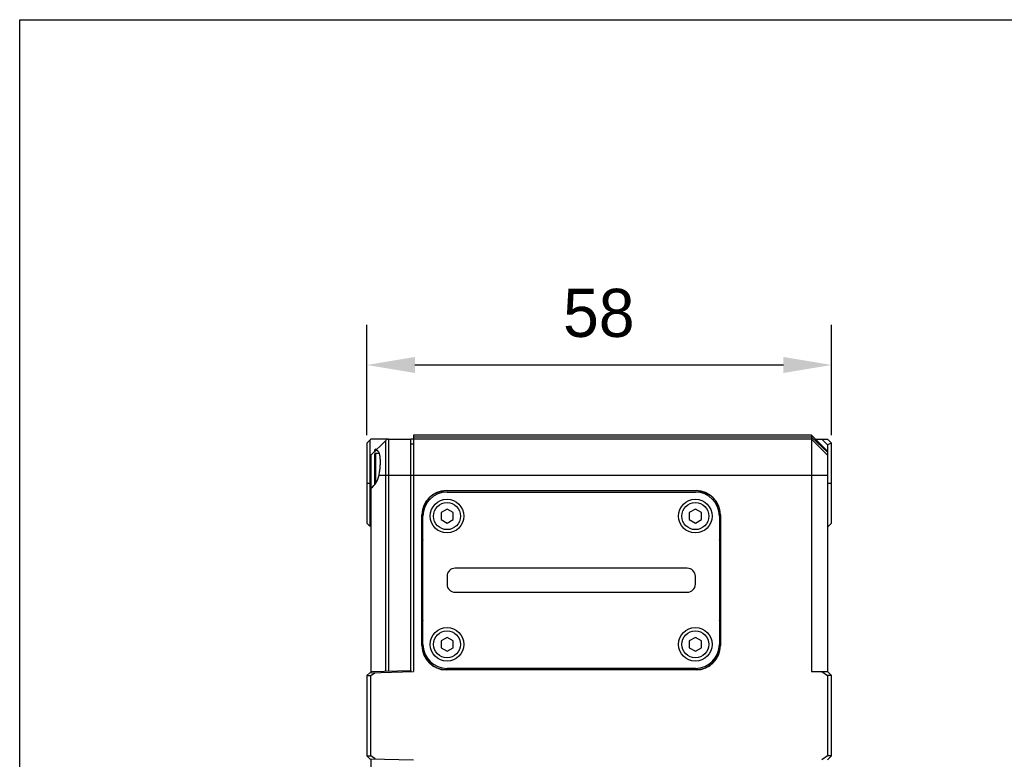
# Model space of a CAD drawing. Header units: millimetres. Extents: x -12 to 258, y -2 to 167.
# Tile 4 of 16: x -12 to 50, y 121 to 167. Entities that reach past the tile are written whole.
import ezdxf

# ---------------------------------------------------------------- set-up
doc = ezdxf.new("R2010")
doc.units = ezdxf.units.MM
doc.header["$LTSCALE"] = 23.1
doc.header["$PDMODE"] = 3
doc.header["$PDSIZE"] = 8
doc.layers.get('0').update_dxf_attribs({"linetype": 'CONTINUOUS'})
doc.layers.get('Defpoints').update_dxf_attribs({"linetype": 'CONTINUOUS'})
for name, color, linetype in [('00_COMPONENTS', 7, 'CONTINUOUS'), ('20_ALL_FEATURES', 7, 'CONTINUOUS'), ('51__DRAFT_DIMS', 7, 'CONTINUOUS')]:
    doc.layers.add(name, color=color, linetype=linetype)
doc.styles.get("Standard").update_dxf_attribs({"font": '兰亭黑 GBK.TTF'})
doc.dimstyles.new('DIMSTYLE_1', dxfattribs={"dimtxt": 3, "dimasz": 3, "dimexe": 2.5, "dimexo": 0.5, "dimgap": 0.75, "dimtad": 1, "dimlfac": 2, "dimdsep": 46, "dimtxsty": 'STANDARD', "dimblk": '_FILLED', "dimblk1": '_FILLED', "dimblk2": '_FILLED', "dimcen": 0.09, "dimclrt": 3, "dimazin": 2, "dimtp": 0.3, "dimtm": 0.3, "dimtfac": 1, "dimtofl": 0, "dimtmove": 0, "dimatfit": 3, "dimldrblk": '_FILLED', "dimfxl": 1, "dimtolj": 1, "dimarcsym": 0})

# ---------------------------------------------------------------- blocks, each defined once
blk = doc.blocks.new('_FILLED')
at = {"color": 0, "linetype": 'ByBlock'}
blk.add_solid([(0, 0), (-1, 0.167), (-1, -0.167)], dxfattribs=at)
blk = doc.blocks.new('*D1')
at = {"layer": '51__DRAFT_DIMS', "color": 0, "lineweight": -2}
for p, q in [((9.74, 140.954), (9.74, 147.832)), ((38.74, 140.954), (38.74, 147.832)), ((12.74, 145.332), (35.74, 145.332))]:
    blk.add_line(p, q, dxfattribs=at)
at = {"layer": 'Defpoints', "color": 0}
for p in [(38.74, 145.332), (9.74, 140.454), (38.74, 140.454)]:
    blk.add_point(p, dxfattribs=at)
at = {"layer": '51__DRAFT_DIMS', "color": 0, "linetype": 'ByBlock', "lineweight": -2, "xscale": 3, "yscale": 3, "zscale": 3, "rotation": 180}
blk.add_blockref('_FILLED', (9.74, 145.332), dxfattribs=at)
at = {"layer": '51__DRAFT_DIMS', "color": 0, "linetype": 'ByBlock', "lineweight": -2, "xscale": 3, "yscale": 3, "zscale": 3}
blk.add_blockref('_FILLED', (38.74, 145.332), dxfattribs=at)
at = {"layer": '51__DRAFT_DIMS', "insert": (24.214, 150.082), "char_height": 3, "attachment_point": 2, "line_spacing_factor": 0.9}
blk.add_mtext('\\A1;58', dxfattribs=at)

msp = doc.modelspace()

# ---------------------------------------------------------------- linework, layer by layer
msp.add_lwpolyline([(-11.9339, 166.8703), (258.1085, 166.8703), (258.1085, -2.3169), (-11.9339, -2.3169)], close=True)
at = {"layer": '00_COMPONENTS'}
for p, q in [((10.2404, 139.9537), (10.2404, 140.0287)), ((10.2404, 137.8831), (10.2404, 139.7787)), ((10.2904, 140.0037), (10.2904, 140.0787)), ((10.2904, 140.0787), (10.3654, 140.0787)), ((10.2904, 137.9511), (10.2904, 139.8287)), ((10.2904, 139.8287), (10.5133, 139.8287)), ((14.7404, 136.3367), (14.3654, 136.1202)), ((14.3654, 136.1202), (14.3654, 135.6872)), ((15.1154, 136.1202), (14.7404, 136.3367)), ((15.1154, 135.6872), (15.1154, 136.1202)), ((30.2404, 136.3367), (29.8654, 136.1202)), ((29.8654, 136.1202), (29.8654, 135.6872)), ((30.6154, 136.1202), (30.2404, 136.3367)), ((30.6154, 135.6872), (30.6154, 136.1202)), ((14.3654, 135.6872), (14.7404, 135.4707)), ((14.7404, 135.4707), (15.1154, 135.6872)), ((29.8654, 135.6872), (30.2404, 135.4707)), ((30.2404, 135.4707), (30.6154, 135.6872)), ((14.7404, 128.3367), (14.3654, 128.1202)), ((14.3654, 128.1202), (14.3654, 127.6872)), ((15.1154, 128.1202), (14.7404, 128.3367)), ((15.1154, 127.6872), (15.1154, 128.1202)), ((30.2404, 128.3367), (29.8654, 128.1202)), ((29.8654, 128.1202), (29.8654, 127.6872)), ((30.6154, 128.1202), (30.2404, 128.3367)), ((30.6154, 127.6872), (30.6154, 128.1202)), ((14.3654, 127.6872), (14.7404, 127.4707)), ((14.7404, 127.4707), (15.1154, 127.6872)), ((29.8654, 127.6872), (30.2404, 127.4707)), ((30.2404, 127.4707), (30.6154, 127.6872))]:
    msp.add_line(p, q, dxfattribs=at)
for centre in [(14.7404, 135.9037), (30.2404, 135.9037), (14.7404, 127.9037), (30.2404, 127.9037)]:
    msp.add_circle(centre, 0.8439, dxfattribs=at)
for centre in [(10.2904, 140.0287), (10.2904, 139.7787)]:
    msp.add_arc(centre, 0.05, 90, 180, dxfattribs=at)
at = {"layer": '20_ALL_FEATURES'}
for p, q in [((12.6404, 140.9537), (12.6404, 126.2076)), ((37.4904, 140.9537), (12.6404, 140.9537)), ((37.4904, 140.8287), (12.6404, 140.8287)), ((37.4904, 140.9537), (37.4904, 126.2037)), ((37.4904, 140.9537), (38.4904, 139.9537)), ((37.4904, 140.8287), (38.4904, 139.8912)), ((9.9904, 140.7037), (9.7404, 140.4537)), ((9.7404, 140.4537), (9.7404, 135.4537)), ((9.9232, 140.6364), (9.9232, 135.2709)), ((11.094, 140.7037), (9.9904, 140.7037)), ((9.9904, 139.7037), (10.9172, 140.6304)), ((10.9172, 126.2375), (10.9172, 140.6304)), ((11.094, 140.7037), (11.094, 126.2421)), ((11.094, 140.7037), (12.4904, 140.7037)), ((12.4904, 126.2787), (12.4904, 140.7037)), ((37.4904, 140.7037), (12.4904, 140.7037)), ((12.4904, 140.4037), (12.6404, 140.4089)), ((37.4904, 140.7037), (38.4904, 139.7037)), ((37.7404, 140.7037), (38.4904, 140.7037)), ((38.1369, 140.7037), (38.4904, 140.3501)), ((38.4904, 140.7037), (38.7404, 140.4537)), ((38.7404, 140.4537), (38.4904, 140.3501)), ((38.4904, 140.3501), (38.4904, 126.2037)), ((38.7404, 135.4537), (38.7404, 140.4537)), ((9.9904, 139.7037), (9.9904, 126.1382)), ((10.5005, 138.4537), (38.4904, 138.4537)), ((9.7404, 137.9537), (9.9904, 137.9537)), ((38.4904, 137.9537), (38.7404, 137.9537)), ((14.6904, 137.4961), (14.6904, 137.4787)), ((14.6904, 137.4961), (30.2904, 137.4961)), ((30.2904, 137.4787), (14.6904, 137.4787)), ((14.7404, 137.4037), (30.2404, 137.4037)), ((30.2904, 137.4787), (30.2904, 137.4961)), ((13.173, 127.8287), (13.173, 135.9787)), ((13.1904, 135.9787), (13.173, 135.9787)), ((13.1904, 135.9787), (13.1904, 134.1537)), ((13.2404, 127.9037), (13.2404, 135.9037)), ((31.7404, 135.9037), (31.7404, 127.9037)), ((31.7904, 134.1537), (31.7904, 135.9787)), ((31.8079, 135.9787), (31.7904, 135.9787)), ((31.8079, 135.9787), (31.8079, 127.8287)), ((9.9232, 135.2709), (9.7404, 135.4537)), ((9.9904, 135.2691), (9.9232, 135.2709)), ((38.4904, 135.2037), (38.7404, 135.4537)), ((13.1922, 134.1537), (13.1904, 134.1537)), ((13.1922, 129.6537), (13.1922, 134.1537)), ((31.7887, 134.1537), (31.7887, 129.6537)), ((31.7904, 134.1537), (31.7887, 134.1537)), ((14.7404, 132.1537), (14.7404, 131.6537)), ((29.7404, 132.6537), (15.2404, 132.6537)), ((30.2404, 131.6537), (30.2404, 132.1537)), ((15.2404, 131.1537), (29.7404, 131.1537)), ((13.1904, 129.6537), (13.1904, 127.8287)), ((13.1904, 129.6537), (13.1922, 129.6537)), ((31.7887, 129.6537), (31.7904, 129.6537)), ((31.7904, 127.8287), (31.7904, 129.6537)), ((13.173, 127.8287), (13.1904, 127.8287)), ((31.7904, 127.8287), (31.8079, 127.8287)), ((9.7404, 125.9537), (9.9232, 126.1364)), ((9.9232, 126.1364), (12.6404, 126.2076)), ((9.9904, 126.2132), (12.4904, 126.2787)), ((9.9904, 125.9537), (10.2615, 126.1453)), ((12.4904, 126.2787), (12.4904, 126.2037)), ((14.6904, 126.3287), (14.6904, 126.3112)), ((14.6904, 126.3287), (30.2904, 126.3287)), ((30.2904, 126.3112), (14.6904, 126.3112)), ((30.2404, 126.4037), (14.7404, 126.4037)), ((30.2904, 126.3112), (30.2904, 126.3287)), ((37.4904, 126.2037), (38.4904, 126.2037)), ((38.1369, 126.2037), (38.4904, 125.9537)), ((38.7404, 125.9537), (38.4904, 126.2037)), ((9.7404, 125.9537), (9.7404, 120.9537)), ((9.7404, 125.9537), (9.9904, 125.9537)), ((9.9904, 120.9537), (9.9904, 125.9537)), ((38.4904, 125.9537), (38.4904, 120.9537)), ((38.7404, 125.9537), (38.4904, 125.9537)), ((38.7404, 120.9537), (38.7404, 125.9537)), ((9.7404, 120.9537), (9.9232, 120.7709)), ((9.7404, 120.9537), (9.9904, 120.9537)), ((9.9232, 120.7709), (12.6404, 120.6997)), ((10.2615, 120.762), (9.9904, 120.9537)), ((9.9904, 120.7691), (9.9904, 69.7037)), ((38.4904, 120.9537), (38.1369, 120.7037)), ((38.7404, 120.9537), (38.4904, 120.7037)), ((38.7404, 120.9537), (38.4904, 120.9537))]:
    msp.add_line(p, q, dxfattribs=at)
for centre in [(14.7404, 135.9037), (30.2404, 135.9037), (14.7404, 127.9037), (30.2404, 127.9037)]:
    msp.add_circle(centre, 1.05, dxfattribs=at)
for centre, radius, start, end in [((11.094, 140.4537), 0.25, 90, 135), ((14.6904, 135.9787), 1.5175, 90, 180), ((14.6904, 135.9787), 1.5, 90, 180), ((14.7404, 135.9037), 1.5, 90, 180), ((30.2404, 135.9037), 1.5, 0, 90), ((30.2904, 135.9787), 1.5175, 0, 90), ((30.2904, 135.9787), 1.5, 0, 90), ((13.9404, 134.1537), 0.75, 158.973391, 180), ((13.9404, 134.1537), 0.7483, 159.316394, 180), ((31.0404, 134.1537), 0.75, 0, 21.026757), ((31.0404, 134.1537), 0.7483, 0, 20.683205), ((15.2404, 132.1537), 0.5, 90, 180), ((29.7404, 132.1537), 0.5, 0, 90), ((15.2404, 131.6537), 0.5, 180, 270), ((29.7404, 131.6537), 0.5, 270, 0), ((13.9404, 129.6537), 0.75, 180, 201.026757), ((13.9404, 129.6537), 0.7483, 180, 200.683205), ((31.0404, 129.6537), 0.75, 338.973391, 0), ((31.0404, 129.6537), 0.7483, 339.316394, 0), ((14.7404, 127.9037), 1.5, 180, 270), ((30.2404, 127.9037), 1.5, 270, 0), ((14.6904, 127.8287), 1.5175, 180, 270), ((14.6904, 127.8287), 1.5, 180, 270), ((30.2904, 127.8287), 1.5175, 270, 0), ((30.2904, 127.8287), 1.5, 270, 0)]:
    msp.add_arc(centre, radius, start, end, dxfattribs=at)
msp.add_ellipse((9.194, 138.7037), major_axis=(1.3302, 0), ratio=0.9993901, start_param=-0.9288588, end_param=-0.1891837, dxfattribs=at)
for points, knots in [([(10.3591, 139.9932), (10.3457, 139.9936), (10.3167, 139.9895), (10.2736, 139.9705), (10.229, 139.9397), (10.2004, 139.9136), (10.1856, 139.8989)], [0, 0, 0, 0, 0.1992731, 0.4263519, 0.6915929, 1, 1, 1, 1]), ([(10.5005, 138.4537), (10.5184, 138.5471), (10.5479, 138.7346), (10.5749, 139.0124), (10.5829, 139.2376), (10.5795, 139.4067), (10.5724, 139.5214), (10.5607, 139.626), (10.5446, 139.7191), (10.5243, 139.7997), (10.4998, 139.8672), (10.4712, 139.921), (10.4383, 139.961), (10.4006, 139.9865), (10.3726, 139.9927), (10.3591, 139.9932)], [0, 0, 0, 0, 0.1756392, 0.3501153, 0.5149687, 0.5912505, 0.6622157, 0.7270957, 0.7853091, 0.8364618, 0.8804335, 0.9174933, 0.9484756, 0.9750778, 1, 1, 1, 1])]:
    msp.add_open_spline(points, degree=3, knots=knots, dxfattribs=at)

# ---------------------------------------------------------------- dimensions: what is measured, and where the dimension line sits
at = {"layer": '51__DRAFT_DIMS', "color": 8}
dim = msp.add_linear_dim(base=(38.7404, 145.3319), p1=(9.7404, 140.4537), p2=(38.7404, 140.4537), dimstyle='DIMSTYLE_1', override={"dimclrt": 256}, dxfattribs=at)
dim.commit()
dim.dimension.update_dxf_attribs({"geometry": '*D1', "text_midpoint": (24.2141, 145.3319), "dimtype": 160})

doc.saveas('drawing.dxf')
